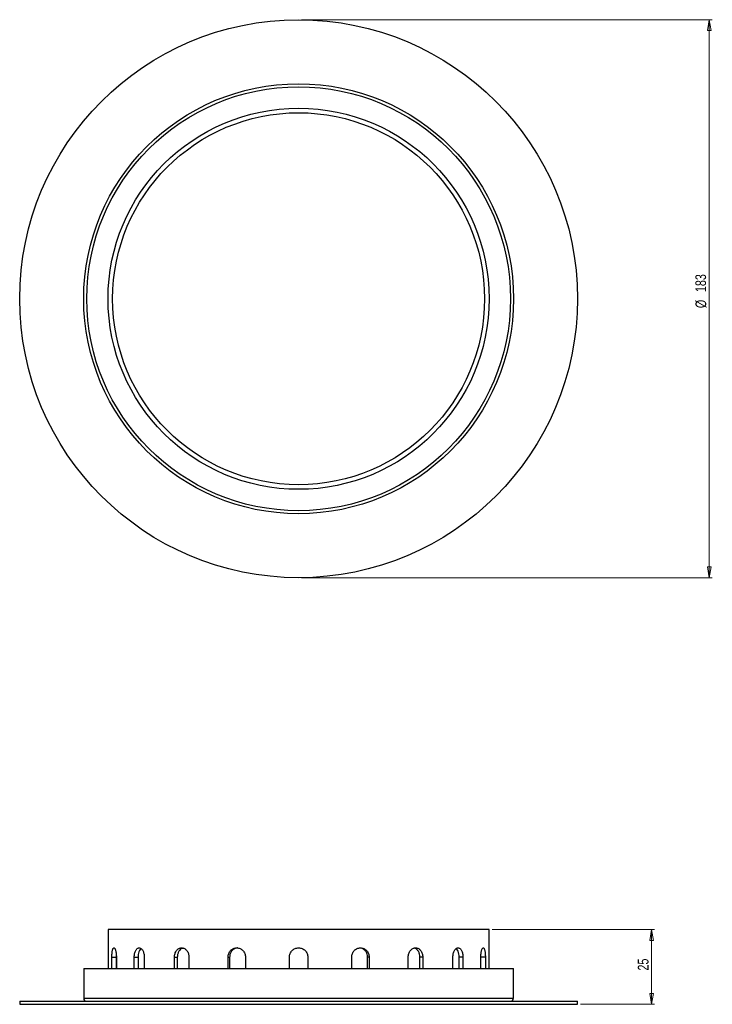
# Model space of a CAD drawing. Header units: millimetres. Extents: x 424 to 651, y 437 to 760.
import ezdxf

# ---------------------------------------------------------------- set-up
doc = ezdxf.new("R2010")
doc.units = ezdxf.units.MM
doc.styles.add('SLDTEXTSTYLE0', font='TXT', dxfattribs={"width": 0.75})
doc.dimstyles.new('SLDDIMSTYLE0', dxfattribs={"dimtxt": 3.5, "dimasz": 3.556, "dimexe": 0, "dimexo": 0.0625, "dimgap": 0.875, "dimtad": 1, "dimdec": 0, "dimrnd": 1e-09, "dimzin": 12, "dimdsep": 46, "dimtxsty": 'SLDTEXTSTYLE0', "dimblk1": 'CLOSED', "dimblk2": 'CLOSED', "dimsah": 1, "dimcen": 0.09, "dimadec": 0, "dimazin": 3, "dimtfac": 1, "dimtdec": 0, "dimtofl": 0, "dimtmove": 0, "dimatfit": 3, "dimldrblk": 'CLOSED', "dimfxl": 0, "dimfrac": 2, "dimtolj": 1, "dimtzin": 12, "dimarcsym": 0})

# ---------------------------------------------------------------- blocks, each defined once
blk = doc.blocks.new('_Closed')
at = {"color": 0, "linetype": 'ByBlock', "lineweight": -2}
for p, q in [((-1, 0.166667), (0, 0)), ((-1, 0.166667), (-1, -0.166667)), ((0, 0), (-1, -0.166667)), ((0, 0), (-1, 0))]:
    blk.add_line(p, q, dxfattribs=at)
blk = doc.blocks.new('_D')
at = {"color": 7, "linetype": 'Continuous', "lineweight": 0}
for p, q in [((579.01, 461.63), (632.3, 461.63)), ((631.3, 461.63), (631.3, 437.13)), ((608.01, 437.13), (632.3, 437.13))]:
    blk.add_line(p, q, dxfattribs=at)
at = {"color": 7, "linetype": 'Continuous', "lineweight": 18, "xscale": 3.556, "yscale": 3.556}
for p, rotation in [((631.3, 461.63), 90.0000000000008), ((631.3, 437.13), 270.0000000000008)]:
    blk.add_blockref('_Closed', p, dxfattribs=dict(at, rotation=rotation))
at = {"color": 7, "linetype": 'Continuous', "lineweight": 18, "insert": (626.79, 448.21), "char_height": 3.5, "attachment_point": 1, "rotation": 90, "style": 'SLDTEXTSTYLE0'}
blk.add_mtext('25', dxfattribs=at)
blk = doc.blocks.new('_D_1')
at = {"color": 7, "linetype": 'Continuous', "lineweight": 0}
for p, q in [((516.51, 760), (651.22, 760)), ((650.22, 760), (650.22, 577)), ((516.51, 577), (651.22, 577))]:
    blk.add_line(p, q, dxfattribs=at)
at = {"color": 7, "linetype": 'Continuous', "lineweight": 18, "xscale": 3.556, "yscale": 3.556}
for p, rotation in [((650.22, 760, 9.25), 90.0000000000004), ((650.22, 577, 9.25), 270.0000000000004)]:
    blk.add_blockref('_Closed', p, dxfattribs=dict(at, rotation=rotation))
at = {"color": 7, "linetype": 'Continuous', "lineweight": 18, "char_height": 3.5, "attachment_point": 1, "rotation": 90, "style": 'SLDTEXTSTYLE0'}
for s, insert in [('183', (645.66, 670.7)), ('%%c', (645.71, 665.42))]:
    blk.add_mtext(s, dxfattribs=dict(at, insert=insert))

msp = doc.modelspace()

# ---------------------------------------------------------------- linework, layer by layer
at = {"color": 7, "linetype": 'Continuous', "lineweight": 25}
for p, q in [((453.01, 461.63), (453.01, 448.83)), ((578.01, 461.63), (453.01, 461.63)), ((578.01, 448.83), (578.01, 461.63)), ((454.26, 448.83), (454.26, 452.63)), ((454.26, 452.63), (455.71, 452.63)), ((455.71, 452.63), (455.71, 448.83)), ((455.73, 452.63), (455.73, 448.83)), ((461.61, 448.83), (461.61, 452.63)), ((461.61, 452.63), (462.87, 452.63)), ((462.87, 452.63), (462.87, 448.83)), ((464.89, 452.63), (464.89, 448.83)), ((474.8, 448.83), (474.8, 452.63)), ((474.8, 452.63), (475.72, 452.63)), ((475.72, 452.63), (475.72, 448.83)), ((479.54, 452.63), (479.54, 448.83)), ((492.4, 448.83), (492.4, 452.63)), ((492.4, 452.63), (492.89, 452.63)), ((492.89, 452.63), (492.89, 448.83)), ((498.08, 452.63), (498.08, 448.83)), ((512.51, 448.83), (512.51, 452.63)), ((518.51, 452.63), (518.51, 448.83)), ((532.95, 448.83), (532.95, 452.63)), ((538.13, 448.83), (538.13, 452.63)), ((538.62, 452.63), (538.13, 452.63)), ((538.62, 452.63), (538.62, 448.83)), ((551.49, 448.83), (551.49, 452.63)), ((555.3, 448.83), (555.3, 452.63)), ((556.22, 452.63), (555.3, 452.63)), ((556.22, 452.63), (556.22, 448.83)), ((566.13, 448.83), (566.13, 452.63)), ((568.16, 448.83), (568.16, 452.63)), ((569.42, 452.63), (568.16, 452.63)), ((569.42, 452.63), (569.42, 448.83)), ((575.29, 448.83), (575.29, 452.63)), ((575.31, 448.83), (575.31, 452.63)), ((576.77, 452.63), (575.31, 452.63)), ((576.77, 452.63), (576.77, 448.83)), ((445.01, 448.83), (445.01, 439.13)), ((445.01, 448.83), (549.49, 448.83)), ((549.49, 448.83), (586.01, 448.83)), ((586.01, 439.13), (586.01, 448.83)), ((424.01, 438.13), (424.01, 437.13)), ((424.01, 438.13), (560.61, 438.13)), ((424.01, 437.13), (560.61, 437.13)), ((560.61, 438.13), (607.01, 438.13)), ((560.61, 437.13), (607.01, 437.13)), ((607.01, 437.13), (607.01, 438.13))]:
    msp.add_line(p, q, dxfattribs=at)
at = {"color": 8, "linetype": 'Continuous', "lineweight": 25}
for p, q in [((445.01, 439.13), (549.49, 439.13)), ((549.49, 439.13), (586.01, 439.13))]:
    msp.add_line(p, q, dxfattribs=at)
at = {"color": 7, "linetype": 'Continuous', "lineweight": 25}
for radius in [91.5, 70.5, 69.5, 62.5, 61]:
    msp.add_circle((515.51, 668.5), radius, dxfattribs=at)
for centre, start, end in [((446.01, 439.13), 180, 270), ((585.01, 439.13), 270, 0)]:
    msp.add_arc(centre, 1, start, end, dxfattribs=at)
for points, knots in [([(454.26, 452.63), (454.26, 452.83), (454.26, 453.02), (454.28, 453.4), (454.29, 453.59), (454.32, 453.96), (454.34, 454.13), (454.38, 454.46), (454.41, 454.61), (454.47, 454.89), (454.5, 455.01), (454.57, 455.23), (454.61, 455.32), (454.69, 455.47), (454.74, 455.53), (454.83, 455.61), (454.88, 455.63), (454.97, 455.63), (455.02, 455.61), (455.12, 455.53), (455.17, 455.47), (455.26, 455.32), (455.31, 455.23), (455.4, 455.01), (455.44, 454.89), (455.52, 454.61), (455.55, 454.46), (455.62, 454.13), (455.64, 453.96), (455.69, 453.59), (455.7, 453.41), (455.73, 453.02), (455.73, 452.83), (455.73, 452.63)], [0, 0, 0, 0, 0.0625, 0.0625, 0.125, 0.125, 0.1875, 0.1875, 0.25, 0.25, 0.3125, 0.3125, 0.375, 0.375, 0.4375, 0.4375, 0.5, 0.5, 0.5625, 0.5625, 0.625, 0.625, 0.6875, 0.6875, 0.75, 0.75, 0.8125, 0.8125, 0.875, 0.875, 0.9375, 0.9375, 1, 1, 1, 1]), ([(461.61, 452.63), (461.61, 452.83), (461.62, 453.02), (461.66, 453.4), (461.69, 453.59), (461.76, 453.96), (461.81, 454.13), (461.92, 454.46), (461.99, 454.61), (462.13, 454.89), (462.21, 455.01), (462.38, 455.23), (462.47, 455.32), (462.67, 455.47), (462.77, 455.53), (462.98, 455.61), (463.08, 455.63), (463.3, 455.63), (463.41, 455.61), (463.62, 455.53), (463.72, 455.47), (463.93, 455.32), (464.03, 455.23), (464.21, 455.01), (464.3, 454.89), (464.46, 454.61), (464.53, 454.46), (464.66, 454.13), (464.71, 453.96), (464.8, 453.59), (464.83, 453.41), (464.88, 453.02), (464.89, 452.83), (464.89, 452.63)], [0, 0, 0, 0, 0.0625, 0.0625, 0.125, 0.125, 0.1875, 0.1875, 0.25, 0.25, 0.3125, 0.3125, 0.375, 0.375, 0.4375, 0.4375, 0.5, 0.5, 0.5625, 0.5625, 0.625, 0.625, 0.6875, 0.6875, 0.75, 0.75, 0.8125, 0.8125, 0.875, 0.875, 0.9375, 0.9375, 1, 1, 1, 1]), ([(463.83, 455.37), (463.8, 455.36), (463.59, 455.26), (463.29, 454.76), (462.99, 453.95), (462.88, 453.18), (462.87, 452.73), (462.87, 452.63)], [0, 0, 0, 0, 0.048427, 0.335112, 0.622099, 0.909092, 1, 1, 1, 1]), ([(474.8, 452.63), (474.8, 452.83), (474.82, 453.02), (474.87, 453.4), (474.92, 453.59), (475.03, 453.96), (475.1, 454.13), (475.27, 454.46), (475.37, 454.61), (475.58, 454.89), (475.7, 455.01), (475.95, 455.23), (476.08, 455.32), (476.36, 455.47), (476.51, 455.53), (476.82, 455.61), (476.97, 455.63), (477.28, 455.63), (477.43, 455.61), (477.74, 455.53), (477.89, 455.47), (478.18, 455.32), (478.32, 455.23), (478.58, 455.01), (478.71, 454.89), (478.93, 454.61), (479.03, 454.46), (479.21, 454.13), (479.29, 453.96), (479.41, 453.59), (479.46, 453.41), (479.52, 453.02), (479.54, 452.83), (479.54, 452.63)], [0, 0, 0, 0, 0.0625, 0.0625, 0.125, 0.125, 0.1875, 0.1875, 0.25, 0.25, 0.3125, 0.3125, 0.375, 0.375, 0.4375, 0.4375, 0.5, 0.5, 0.5625, 0.5625, 0.625, 0.625, 0.6875, 0.6875, 0.75, 0.75, 0.8125, 0.8125, 0.875, 0.875, 0.9375, 0.9375, 1, 1, 1, 1]), ([(477.59, 455.54), (477.39, 455.48), (476.94, 455.35), (476.36, 454.77), (475.91, 453.94), (475.74, 453.18), (475.73, 452.73), (475.72, 452.63)], [0, 0, 0, 0, 0.184926, 0.430487, 0.676307, 0.922133, 1, 1, 1, 1]), ([(492.4, 452.63), (492.4, 452.83), (492.42, 453.02), (492.49, 453.4), (492.55, 453.59), (492.69, 453.96), (492.77, 454.13), (492.98, 454.46), (493.09, 454.61), (493.35, 454.89), (493.49, 455.01), (493.8, 455.23), (493.97, 455.32), (494.31, 455.47), (494.48, 455.53), (494.85, 455.61), (495.03, 455.63), (495.4, 455.63), (495.59, 455.61), (495.96, 455.53), (496.13, 455.47), (496.48, 455.32), (496.65, 455.23), (496.96, 455.01), (497.1, 454.89), (497.37, 454.61), (497.49, 454.46), (497.7, 454.13), (497.79, 453.96), (497.93, 453.59), (497.99, 453.41), (498.06, 453.02), (498.08, 452.83), (498.08, 452.63)], [0, 0, 0, 0, 0.0625, 0.0625, 0.125, 0.125, 0.1875, 0.1875, 0.25, 0.25, 0.3125, 0.3125, 0.375, 0.375, 0.4375, 0.4375, 0.5, 0.5, 0.5625, 0.5625, 0.625, 0.625, 0.6875, 0.6875, 0.75, 0.75, 0.8125, 0.8125, 0.875, 0.875, 0.9375, 0.9375, 1, 1, 1, 1]), ([(495.46, 455.6), (495.44, 455.6), (495.09, 455.63), (494.45, 455.35), (493.66, 454.79), (493.12, 453.94), (492.91, 453.18), (492.9, 452.73), (492.89, 452.63)], [0, 0, 0, 0, 0.019923, 0.246756, 0.473689, 0.700862, 0.92804, 1, 1, 1, 1]), ([(512.51, 452.63), (512.51, 452.83), (512.53, 453.02), (512.61, 453.4), (512.67, 453.59), (512.82, 453.96), (512.91, 454.13), (513.13, 454.46), (513.25, 454.61), (513.53, 454.89), (513.68, 455.01), (514.01, 455.23), (514.18, 455.32), (514.54, 455.47), (514.73, 455.53), (515.12, 455.61), (515.31, 455.63), (515.71, 455.63), (515.9, 455.61), (516.29, 455.53), (516.48, 455.47), (516.84, 455.32), (517.02, 455.23), (517.34, 455.01), (517.49, 454.89), (517.77, 454.61), (517.9, 454.46), (518.11, 454.13), (518.21, 453.96), (518.36, 453.59), (518.42, 453.41), (518.49, 453.02), (518.51, 452.83), (518.51, 452.63)], [0, 0, 0, 0, 0.0625, 0.0625, 0.125, 0.125, 0.1875, 0.1875, 0.25, 0.25, 0.3125, 0.3125, 0.375, 0.375, 0.4375, 0.4375, 0.5, 0.5, 0.5625, 0.5625, 0.625, 0.625, 0.6875, 0.6875, 0.75, 0.75, 0.8125, 0.8125, 0.875, 0.875, 0.9375, 0.9375, 1, 1, 1, 1]), ([(532.95, 452.63), (532.95, 452.83), (532.96, 453.02), (533.04, 453.4), (533.09, 453.59), (533.24, 453.96), (533.33, 454.13), (533.53, 454.46), (533.66, 454.61), (533.92, 454.89), (534.07, 455.01), (534.38, 455.23), (534.54, 455.32), (534.89, 455.47), (535.07, 455.53), (535.43, 455.61), (535.62, 455.63), (535.99, 455.63), (536.18, 455.61), (536.54, 455.53), (536.72, 455.47), (537.06, 455.32), (537.22, 455.23), (537.53, 455.01), (537.67, 454.89), (537.93, 454.61), (538.05, 454.46), (538.25, 454.13), (538.34, 453.96), (538.48, 453.59), (538.53, 453.41), (538.6, 453.02), (538.62, 452.83), (538.62, 452.63)], [0, 0, 0, 0, 0.0625, 0.0625, 0.125, 0.125, 0.1875, 0.1875, 0.25, 0.25, 0.3125, 0.3125, 0.375, 0.375, 0.4375, 0.4375, 0.5, 0.5, 0.5625, 0.5625, 0.625, 0.625, 0.6875, 0.6875, 0.75, 0.75, 0.8125, 0.8125, 0.875, 0.875, 0.9375, 0.9375, 1, 1, 1, 1]), ([(538.13, 452.63), (538.1, 452.96), (538.04, 453.64), (537.56, 454.54), (536.85, 455.21), (536.14, 455.57), (535.69, 455.57), (535.56, 455.58)], [0, 0, 0, 0, 0.227151, 0.454295, 0.681611, 0.909041, 1, 1, 1, 1]), ([(551.49, 452.63), (551.49, 452.83), (551.51, 453.02), (551.57, 453.4), (551.61, 453.59), (551.74, 453.96), (551.81, 454.13), (551.99, 454.46), (552.09, 454.61), (552.32, 454.89), (552.44, 455.01), (552.7, 455.23), (552.84, 455.32), (553.13, 455.47), (553.28, 455.53), (553.59, 455.61), (553.74, 455.63), (554.05, 455.63), (554.21, 455.61), (554.51, 455.53), (554.66, 455.47), (554.94, 455.32), (555.08, 455.23), (555.33, 455.01), (555.44, 454.89), (555.66, 454.61), (555.75, 454.46), (555.92, 454.13), (555.99, 453.96), (556.11, 453.59), (556.15, 453.41), (556.21, 453.02), (556.22, 452.83), (556.22, 452.63)], [0, 0, 0, 0, 0.0625, 0.0625, 0.125, 0.125, 0.1875, 0.1875, 0.25, 0.25, 0.3125, 0.3125, 0.375, 0.375, 0.4375, 0.4375, 0.5, 0.5, 0.5625, 0.5625, 0.625, 0.625, 0.6875, 0.6875, 0.75, 0.75, 0.8125, 0.8125, 0.875, 0.875, 0.9375, 0.9375, 1, 1, 1, 1]), ([(555.3, 452.63), (555.28, 452.96), (555.23, 453.64), (554.83, 454.54), (554.25, 455.2), (553.74, 455.54), (553.46, 455.56), (553.44, 455.56)], [0, 0, 0, 0, 0.245228, 0.490449, 0.735856, 0.981385, 1, 1, 1, 1]), ([(566.13, 452.63), (566.13, 452.83), (566.15, 453.02), (566.19, 453.4), (566.22, 453.59), (566.31, 453.96), (566.37, 454.13), (566.49, 454.46), (566.57, 454.61), (566.72, 454.89), (566.81, 455.01), (567, 455.23), (567.1, 455.32), (567.3, 455.47), (567.41, 455.53), (567.62, 455.61), (567.73, 455.63), (567.94, 455.63), (568.05, 455.61), (568.26, 455.53), (568.36, 455.47), (568.55, 455.32), (568.64, 455.23), (568.81, 455.01), (568.89, 454.89), (569.04, 454.61), (569.1, 454.46), (569.21, 454.13), (569.26, 453.96), (569.34, 453.59), (569.37, 453.41), (569.41, 453.02), (569.42, 452.83), (569.42, 452.63)], [0, 0, 0, 0, 0.0625, 0.0625, 0.125, 0.125, 0.1875, 0.1875, 0.25, 0.25, 0.3125, 0.3125, 0.375, 0.375, 0.4375, 0.4375, 0.5, 0.5, 0.5625, 0.5625, 0.625, 0.625, 0.6875, 0.6875, 0.75, 0.75, 0.8125, 0.8125, 0.875, 0.875, 0.9375, 0.9375, 1, 1, 1, 1]), ([(568.16, 452.63), (568.14, 452.97), (568.11, 453.64), (567.84, 454.53), (567.53, 455.13), (567.28, 455.3), (567.2, 455.35)], [0, 0, 0, 0, 0.2875728, 0.5751372, 0.8629203, 1, 1, 1, 1]), ([(575.29, 452.63), (575.29, 452.83), (575.3, 453.02), (575.32, 453.4), (575.34, 453.59), (575.38, 453.96), (575.41, 454.13), (575.47, 454.46), (575.51, 454.61), (575.58, 454.89), (575.62, 455.01), (575.71, 455.23), (575.76, 455.32), (575.86, 455.47), (575.9, 455.53), (576, 455.61), (576.05, 455.63), (576.15, 455.63), (576.2, 455.61), (576.29, 455.53), (576.33, 455.47), (576.41, 455.32), (576.45, 455.23), (576.52, 455.01), (576.56, 454.89), (576.62, 454.61), (576.64, 454.46), (576.69, 454.13), (576.71, 453.96), (576.74, 453.59), (576.75, 453.41), (576.76, 453.02), (576.77, 452.83), (576.77, 452.63)], [0, 0, 0, 0, 0.0625, 0.0625, 0.125, 0.125, 0.1875, 0.1875, 0.25, 0.25, 0.3125, 0.3125, 0.375, 0.375, 0.4375, 0.4375, 0.5, 0.5, 0.5625, 0.5625, 0.625, 0.625, 0.6875, 0.6875, 0.75, 0.75, 0.8125, 0.8125, 0.875, 0.875, 0.9375, 0.9375, 1, 1, 1, 1]), ([(455.72, 453.01), (455.72, 452.99), (455.71, 452.87), (455.71, 452.73), (455.71, 452.63)], [0, 0, 0, 0, 0.171067, 1, 1, 1, 1])]:
    msp.add_open_spline(points, degree=3, knots=knots, dxfattribs=at)

# ---------------------------------------------------------------- dimensions: what is measured, and where the dimension line sits
at = {"color": 7, "linetype": 'Continuous', "lineweight": 18}
dim = msp.add_linear_dim(base=(650.22, 577), p1=(515.51, 760), p2=(515.51, 577), angle=90, text='%%c<>', dimstyle='SLDDIMSTYLE0', dxfattribs=at)
dim.commit()
dim.dimension.update_dxf_attribs({"geometry": '_D_1', "text_midpoint": (650.22, 671.94), "dimtype": 160})
dim = msp.add_linear_dim(base=(631.2972224, 437.12710891), p1=(578.01261386, 461.62710891), p2=(607.01261386, 437.12710891), angle=90, dimstyle='SLDDIMSTYLE0', dxfattribs=at)
dim.commit()
dim.dimension.update_dxf_attribs({"geometry": '_D', "text_midpoint": (631.2972224, 450.79588577), "dimtype": 160})

doc.saveas('drawing.dxf')
